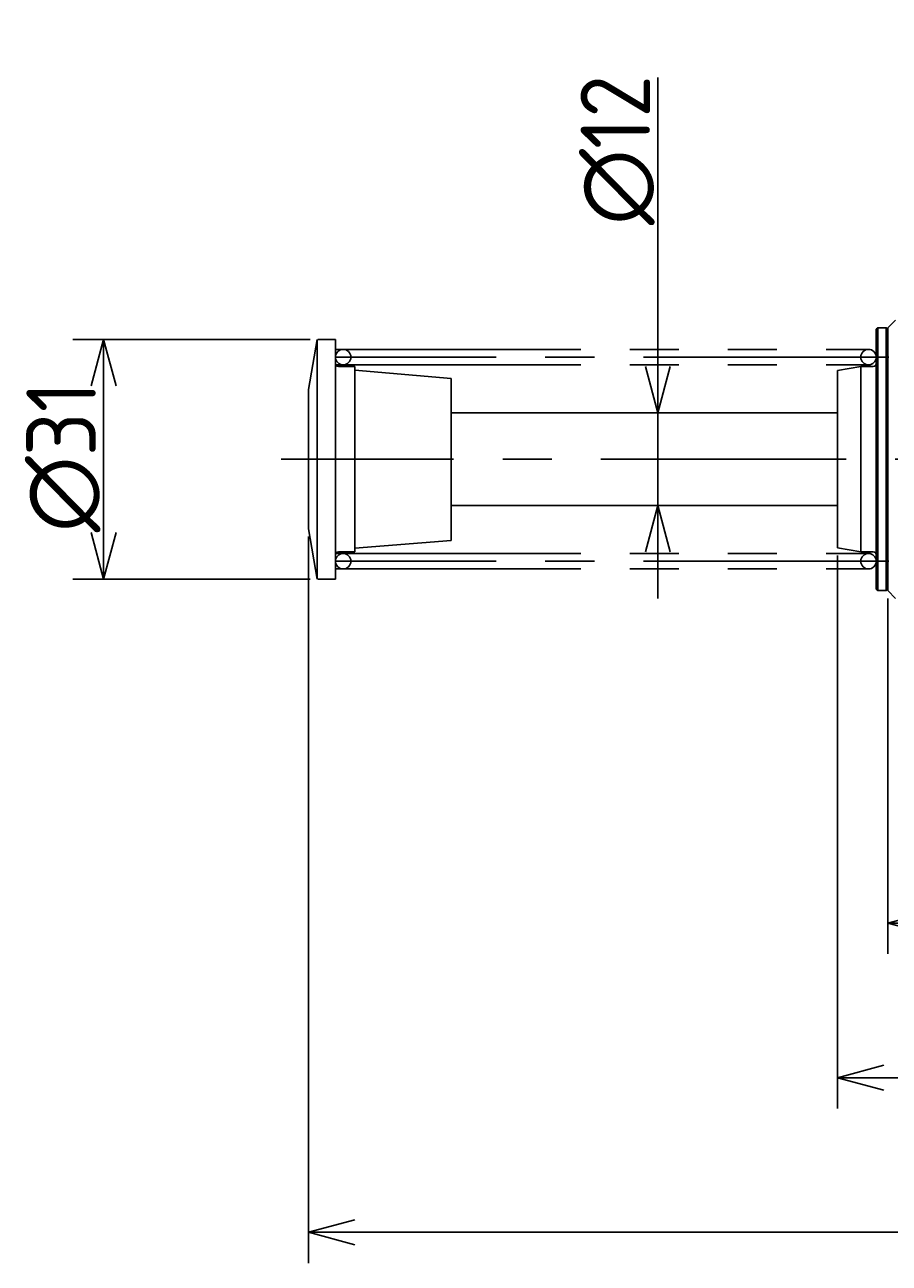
# Model space of a CAD drawing. Extents: x -49 to 475, y 116 to 276.
# Tile 2 of 3: x 195 to 307, y 116 to 276. Entities that reach past the tile are written whole.
import ezdxf

# ---------------------------------------------------------------- set-up
doc = ezdxf.new("R2010")
doc.units = 0
doc.header["$PDMODE"] = 3
doc.header["$PDSIZE"] = 2
doc.linetypes.add('CENTER', pattern=[50.8, 31.75, -6.35, 6.35, -6.35])
doc.linetypes.add('PHANTOM', pattern=[63.5, 31.75, -6.35, 6.35, -6.35, 6.35, -6.35])
doc.layers.get('0').update_dxf_attribs({"linetype": 'CONTINUOUS'})
doc.layers.get('DEFPOINTS').update_dxf_attribs({"linetype": 'CONTINUOUS'})
doc.layers.add('図形', color=7, linetype='CONTINUOUS')
doc.layers.add('寸法_文字', color=3, linetype='CONTINUOUS')
doc.layers.get('0').off()
doc.styles.add('DIMENSION', font='isocp.shx', dxfattribs={"bigfont": 'bigfont.shx'})
doc.dimstyles.get("Standard").update_dxf_attribs({"dimtxt": 0.18, "dimasz": 0.18, "dimexe": 0.18, "dimexo": 0.0625, "dimgap": 0.09, "dimtad": 0, "dimtih": 1, "dimtoh": 1, "dimzin": 0, "dimcen": 0.09, "dimazin": 3, "dimtfac": 1, "dimtofl": 0, "dimtmove": 0, "dimatfit": 3})

# ---------------------------------------------------------------- blocks, each defined once
blk = doc.blocks.new('_OPEN30')
at = {"color": 0, "linetype": 'BYBLOCK'}
for p, q in [((-1, 0.268), (0, 0)), ((0, 0), (-1, -0.268)), ((0, 0), (-1, 0))]:
    blk.add_line(p, q, dxfattribs=at)
blk = doc.blocks.new('*U12')
at = {"layer": '寸法_文字', "color": 3, "style": 'DIMENSION'}
blk.add_text('∅31', height=9, rotation=90, dxfattribs=at).set_placement((203.99998, 210.55))
blk = doc.blocks.new('*D11')
at = {"layer": 'DEFPOINTS', "color": 0}
for p in [(232.73426, 235.499955), (204.99998, 204.499985), (232.73426, 204.499985)]:
    blk.add_point(p, dxfattribs=at)
at = {"layer": '寸法_文字', "color": 3}
for p, q in [((231.73426, 235.499955), (200.99998, 235.499955)), ((204.99998, 229.499955), (204.99998, 210.499985)), ((231.73426, 204.499985), (200.99998, 204.499985))]:
    blk.add_line(p, q, dxfattribs=at)
at = {"layer": '寸法_文字'}
blk.add_blockref('*U12', (0, 0), dxfattribs=at)
at = {"layer": '寸法_文字', "color": 3, "xscale": 6, "yscale": 6, "zscale": 6}
for p, rotation in [((204.99998, 235.499955), 90), ((204.99998, 204.499985), 270)]:
    blk.add_blockref('_OPEN30', p, dxfattribs=dict(at, rotation=rotation))
blk = doc.blocks.new('*U14')
at = {"layer": '寸法_文字', "color": 3, "style": 'DIMENSION'}
blk.add_text('∅12', height=9, rotation=90, dxfattribs=at).set_placement((275.73, 250.28))
blk = doc.blocks.new('*D13')
at = {"layer": 'DEFPOINTS', "color": 0}
for p in [(276.73, 226), (287.5, 226), (287.5, 214)]:
    blk.add_point(p, dxfattribs=at)
at = {"layer": '寸法_文字', "color": 3}
for p, q in [((276.73, 232), (276.73, 269.37)), ((276.73, 214), (276.73, 226)), ((276.73, 208), (276.73, 202))]:
    blk.add_line(p, q, dxfattribs=at)
at = {"layer": '寸法_文字'}
blk.add_blockref('*U14', (0, 0), dxfattribs=at)
at = {"layer": '寸法_文字', "color": 3, "xscale": 6, "yscale": 6, "zscale": 6}
for p, rotation in [((276.73, 226), 270), ((276.73, 214), 90)]:
    blk.add_blockref('_OPEN30', p, dxfattribs=dict(at, rotation=rotation))
blk = doc.blocks.new('*U20')
at = {"layer": '寸法_文字', "color": 3, "style": 'DIMENSION'}
blk.add_text('217', height=9, dxfattribs=at).set_placement((323.06, 121))
blk = doc.blocks.new('*D19')
at = {"layer": 'DEFPOINTS', "color": 0}
for p in [(231.5, 210.999955), (448.5, 203.999985), (231.5, 120)]:
    blk.add_point(p, dxfattribs=at)
at = {"layer": '寸法_文字', "color": 3}
for p, q in [((231.5, 209.999955), (231.5, 116)), ((448.5, 202.999985), (448.5, 116)), ((442.5, 120), (237.5, 120))]:
    blk.add_line(p, q, dxfattribs=at)
at = {"layer": '寸法_文字'}
blk.add_blockref('*U20', (0, 0), dxfattribs=at)
at = {"layer": '寸法_文字', "color": 3, "xscale": 6, "yscale": 6, "zscale": 6, "rotation": 180}
blk.add_blockref('_OPEN30', (231.5, 120), dxfattribs=at)
at = {"layer": '寸法_文字', "color": 3, "xscale": 6, "yscale": 6, "zscale": 6}
blk.add_blockref('_OPEN30', (448.5, 120), dxfattribs=at)

msp = doc.modelspace()

# ---------------------------------------------------------------- linework, layer by layer
at = {"layer": '図形'}
for p, q in [((306.50002, 236.999985), (307.50002, 237.999985)), ((232.64613, 235.499935), (231.50001, 228.999935)), ((232.64602, 204.499965), (232.64602, 235.499935)), ((234.99998, 235.499955), (232.73426, 235.499955)), ((234.99998, 235.499955), (232.73426, 235.499955)), ((234.99998, 204.499985), (234.99998, 235.499955)), ((305.2, 236.999985), (305, 236.799985)), ((305, 203.199995), (305, 236.799975)), ((305.2, 202.999985), (305.2, 236.999985)), ((306.3, 236.999985), (305.2, 236.999985)), ((306.29999, 237.000005), (306.50002, 236.799985)), ((306.29999, 236.999985), (306.29999, 202.999985)), ((306.5, 236.999985), (306.5, 202.999985)), ((237.49998, 231.999985), (235.39997, 231.999985)), ((237.49998, 231.999985), (237.49998, 207.999985)), ((237.49998, 231.499965), (250, 230.441985)), ((302.99997, 232.000015), (299.99998, 231.471035)), ((300, 231.471025), (300, 208.528975)), ((304.59999, 231.999985), (302.99994, 231.999985)), ((303.00034, 208.000005), (303.00034, 232.000005)), ((250, 209.499985), (250, 230.442005)), ((231.49998, 228.999985), (231.49998, 210.999985)), ((250, 225.999985), (300, 225.999985)), ((250, 213.999985), (300, 213.999985)), ((232.64613, 204.499935), (231.5, 210.999955)), ((250, 209.499985), (237.49996, 208.499985)), ((302.99997, 207.999985), (300, 208.528965)), ((237.49998, 207.999985), (235.39997, 207.999985)), ((304.59999, 207.999985), (302.99994, 207.999985)), ((234.99998, 204.499985), (232.73426, 204.499985)), ((305, 203.199995), (305.2, 203.000005)), ((306.3, 202.999985), (305.2, 202.999985)), ((306.5, 203.199985), (306.3, 202.999985)), ((306.50002, 203.000005), (307.50002, 202.000005))]:
    msp.add_line(p, q, dxfattribs=at)
at = {"layer": '図形', "color": 6, "linetype": 'PHANTOM'}
for p, q in [((234.99998, 234.199995), (304, 234.199995)), ((234.99998, 232.199995), (304, 232.199995)), ((234.99998, 207.799975), (304, 207.799975)), ((234.99998, 205.799975), (304, 205.799975))]:
    msp.add_line(p, q, dxfattribs=at)
at = {"layer": '図形', "color": 3, "linetype": 'CENTER'}
for p, q in [((306.61302, 233.199995), (234.99998, 233.199995)), ((453.5, 220), (227.969158, 220)), ((306.61302, 206.799975), (234.99998, 206.799975))]:
    msp.add_line(p, q, dxfattribs=at)
at = {"layer": '図形'}
for centre in [(235.99998, 233.199935), (304, 233.199995), (235.99998, 206.799975), (304, 206.799975)]:
    msp.add_circle(centre, 1, dxfattribs=at)
for centre, start, end in [((235.39997, 232.399945), 180, 270), ((304.59999, 232.399975), 270, 0), ((235.39997, 207.599965), 90, 180), ((304.59999, 207.599995), 0, 90)]:
    msp.add_arc(centre, 0.4, start, end, dxfattribs=at)
at = {"layer": '寸法_文字', "color": 3}
for p, q in [((300, 207.528965), (300, 136)), ((306.5, 201.999985), (306.5, 156)), ((442.5, 140), (306, 140))]:
    msp.add_line(p, q, dxfattribs=at)

# ---------------------------------------------------------------- block references
at = {"layer": '寸法_文字', "color": 3, "xscale": 6, "yscale": 6, "zscale": 6, "rotation": 180}
for p in [(306.5, 160), (300, 140)]:
    msp.add_blockref('_OPEN30', p, dxfattribs=at)

# ---------------------------------------------------------------- dimensions: what is measured, and where the dimension line sits
at = {"layer": '寸法_文字'}
for base, p1, p2, override, picture, middle in [((276.726683, 225.999985), (287.50001, 213.999985), (287.50001, 225.999985), {"dimscale": 2, "dimse1": 1, "dimse2": 1}, '*D13', (276.726683, 260)), ((204.99998, 204.499985), (232.73426, 235.499955), (232.73426, 204.499985), {"dimscale": 2}, '*D11', (204.99998, 220))]:
    dim = msp.add_linear_dim(base=base, p1=p1, p2=p2, angle=90, text='%%c<>', dimstyle='Standard', override=override, dxfattribs=at)
    dim.commit()
    dim.dimension.update_dxf_attribs({"geometry": picture, "text_midpoint": middle, "dimtype": 128})
dim = msp.add_linear_dim(base=(231.5, 120), p1=(448.5, 203.999985), p2=(231.5, 210.999955), dimstyle='Standard', override={"dimscale": 2}, dxfattribs=at)
dim.commit()
dim.dimension.update_dxf_attribs({"geometry": '*D19', "text_midpoint": (331.5, 120), "dimtype": 128})

doc.saveas('drawing.dxf')
